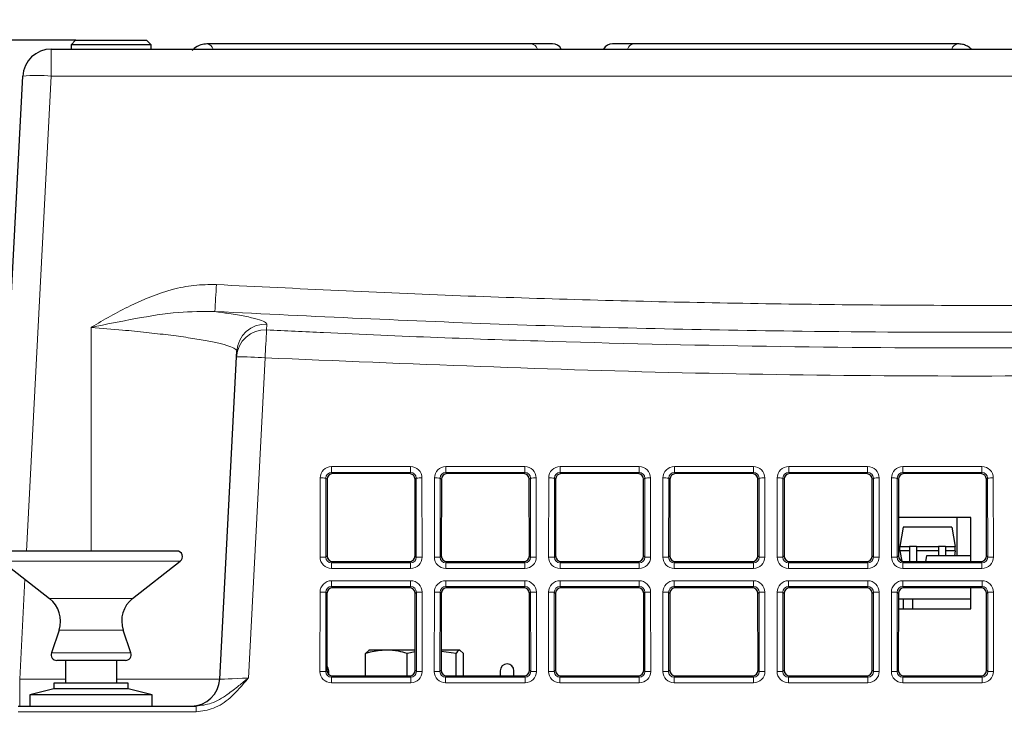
# Paper-space layout 'Blatt5' of a CAD drawing. Header units: millimetres. Extents: x 5 to 418, y 2 to 292.
# Tile 7 of 31: x 131 to 175, y 224 to 255. Entities that reach past the tile are written whole.
import ezdxf

# ---------------------------------------------------------------- set-up
doc = ezdxf.new("R2010")
doc.units = ezdxf.units.MM
doc.layers.add('SLD-0', color=7, linetype='Continuous')
doc.styles.add('SLDTEXTSTYLE1', font='TXT', dxfattribs={"width": 0.605})
doc.dimstyles.new('SLDDIMSTYLE5', dxfattribs={"dimtxt": 3.5, "dimasz": 3.302, "dimexe": 0, "dimexo": 0.0625, "dimgap": 0.875, "dimtad": 1, "dimdec": 1, "dimlfac": 2, "dimrnd": 1e-09, "dimzin": 12, "dimdsep": 46, "dimtxsty": 'SLDTEXTSTYLE1', "dimsah": 1, "dimcen": 0.09, "dimadec": 0, "dimazin": 3, "dimtfac": 1, "dimtofl": 0, "dimtmove": 0, "dimatfit": 3, "dimfxl": 1, "dimfrac": 2, "dimtolj": 1, "dimtzin": 12, "dimarcsym": 0})
doc.dimstyles.new('SLDDIMSTYLE6', dxfattribs={"dimtxt": 3.5, "dimasz": 3.302, "dimexe": 0, "dimexo": 0.0625, "dimgap": 0.875, "dimtad": 1, "dimlfac": 2, "dimrnd": 1e-09, "dimzin": 12, "dimdsep": 46, "dimtxsty": 'SLDTEXTSTYLE1', "dimsah": 1, "dimcen": 0.09, "dimadec": 0, "dimazin": 3, "dimtfac": 1, "dimtofl": 0, "dimtmove": 0, "dimatfit": 3, "dimfxl": 1, "dimfrac": 2, "dimtolj": 1, "dimtzin": 12, "dimarcsym": 0})

# ---------------------------------------------------------------- blocks, each defined once
blk = doc.blocks.new('_D_28')
at = {"layer": 'SLD-0', "color": 7}
for p, q in [((133.868, 254.007), (96.083, 254.007)), ((97.083, 254.007), (97.083, 138.668)), ((119.043, 138.668), (96.083, 138.668))]:
    blk.add_line(p, q, dxfattribs=at)
for points in [[(97.083, 254.007), (96.575, 250.705), (97.591, 250.705)], [(97.083, 138.668), (97.591, 141.97), (96.575, 141.97)]]:
    blk.add_solid(points, dxfattribs=at)
at = {"layer": 'SLD-0', "color": 7, "insert": (92.572, 190.322), "char_height": 3.5, "attachment_point": 1, "rotation": 90, "style": 'SLDTEXTSTYLE1'}
blk.add_mtext('230,7', dxfattribs=at)
blk = doc.blocks.new('_D_36')
at = {"layer": 'SLD-0', "color": 7}
for p, q in [((113.293, 153.905), (113.293, 269.669)), ((309.293, 153.905), (309.293, 269.669)), ((113.293, 268.669), (309.293, 268.669))]:
    blk.add_line(p, q, dxfattribs=at)
for points in [[(113.293, 268.669), (116.595, 268.161), (116.595, 269.177)], [(309.293, 268.669), (305.991, 269.177), (305.991, 268.161)]]:
    blk.add_solid(points, dxfattribs=at)
at = {"layer": 'SLD-0', "color": 7, "insert": (207.282, 273.18), "char_height": 3.5, "attachment_point": 1, "style": 'SLDTEXTSTYLE1'}
blk.add_mtext('392', dxfattribs=at)

psp = doc.layouts.new('Blatt5')

# ---------------------------------------------------------------- linework, layer by layer
at = {"color": 7, "linetype": 'Continuous', "lineweight": 25}
for p, q in [((133.8676, 254.0073), (133.6676, 253.8073)), ((133.6676, 253.8073), (133.6676, 253.6183)), ((137.1676, 253.8073), (133.6676, 253.8073)), ((133.8676, 254.0073), (136.9676, 254.0073)), ((137.1676, 253.8073), (136.9676, 254.0073)), ((137.1676, 253.6183), (137.1676, 253.8073)), ((153.7975, 253.8488), (139.6112, 253.8488)), ((154.7275, 253.8488), (153.7975, 253.8488)), ((158.2877, 253.8488), (157.3577, 253.8488)), ((172.474, 253.8488), (158.2877, 253.8488)), ((132.801, 253.6183), (212.2841, 253.6183)), ((130.1702, 226.0529), (131.5527, 252.4337)), ((140.9091, 240.1521), (140.9219, 240.3972)), ((140.1702, 226.0529), (140.9091, 240.1521)), ((148.467, 235.0424), (145.1182, 235.0424)), ((153.467, 235.0424), (150.1182, 235.0424)), ((158.467, 235.0424), (155.1182, 235.0424)), ((163.467, 235.0424), (160.1182, 235.0424)), ((168.467, 235.0424), (165.1182, 235.0424)), ((173.467, 235.0424), (170.1182, 235.0424)), ((144.8683, 234.7929), (144.8653, 231.4406)), ((148.7199, 231.4406), (148.7169, 234.7929)), ((149.8683, 234.7929), (149.8652, 231.4406)), ((153.7199, 231.4406), (153.7169, 234.7929)), ((154.8683, 234.7929), (154.8653, 231.4406)), ((158.7199, 231.4406), (158.7169, 234.7929)), ((159.8683, 234.7929), (159.8653, 231.4406)), ((163.7199, 231.4406), (163.7169, 234.7929)), ((164.8683, 234.7929), (164.8653, 231.4406)), ((168.7199, 231.4406), (168.7169, 234.7929)), ((169.8683, 234.7929), (169.8653, 231.4406)), ((173.7199, 231.4406), (173.7169, 234.7929)), ((173.0426, 233.1183), (169.8668, 233.1183)), ((172.4176, 233.1183), (172.4176, 231.4433)), ((173.0426, 231.1908), (173.0426, 233.1183)), ((170.0795, 232.6933), (169.9301, 231.8458)), ((172.2056, 232.6933), (170.0795, 232.6933)), ((172.2056, 232.6933), (172.3551, 231.8458)), ((169.9301, 231.8458), (170.3576, 231.8458)), ((169.9301, 231.6658), (169.9301, 231.8458)), ((170.6576, 231.8458), (170.3576, 231.8458)), ((170.3576, 231.8458), (170.3576, 231.1908)), ((170.6576, 231.8458), (170.6576, 231.1908)), ((170.6576, 231.8458), (171.6276, 231.8458)), ((171.9276, 231.8458), (171.6276, 231.8458)), ((171.6276, 231.8458), (171.6276, 231.4433)), ((171.9276, 231.8458), (171.9276, 231.4433)), ((171.9276, 231.8458), (172.3551, 231.8458)), ((172.3551, 231.6658), (172.3551, 231.8458)), ((138.2926, 231.6545), (130.7926, 231.6545)), ((170.3576, 231.6658), (169.9301, 231.6658)), ((169.9301, 231.6658), (170.0098, 231.2139)), ((171.6276, 231.6658), (170.6576, 231.6658)), ((171.0955, 231.4433), (171.0509, 231.1908)), ((173.0426, 231.4433), (171.0955, 231.4433)), ((172.3551, 231.6658), (171.9276, 231.6658)), ((172.3551, 231.6658), (172.3158, 231.4433)), ((130.6387, 231.2075), (132.724, 229.5783)), ((136.3612, 229.5783), (138.4465, 231.2075)), ((145.1147, 231.1908), (148.4705, 231.1908)), ((150.1147, 231.1908), (153.4705, 231.1908)), ((155.1147, 231.1908), (158.4705, 231.1908)), ((160.1147, 231.1908), (163.4705, 231.1908)), ((165.1147, 231.1908), (168.4705, 231.1908)), ((170.1147, 231.1908), (173.4705, 231.1908)), ((144.8637, 229.7975), (144.8607, 226.4361)), ((148.4715, 230.0469), (145.1136, 230.0469)), ((148.7245, 226.4361), (148.7214, 229.7975)), ((149.8637, 229.7975), (149.8607, 226.4361)), ((153.4715, 230.0469), (150.1136, 230.0469)), ((153.7245, 226.4361), (153.7214, 229.7975)), ((154.8637, 229.7975), (154.8607, 226.4361)), ((158.4715, 230.0469), (155.1136, 230.0469)), ((158.7245, 226.4361), (158.7214, 229.7975)), ((159.8638, 229.7975), (159.8607, 226.4361)), ((163.4715, 230.0469), (160.1136, 230.0469)), ((163.7245, 226.4361), (163.7214, 229.7975)), ((164.8637, 229.7975), (164.8607, 226.4361)), ((168.4715, 230.0469), (165.1136, 230.0469)), ((168.7245, 226.4361), (168.7214, 229.7975)), ((169.8637, 229.7975), (169.8607, 226.4361)), ((173.4715, 230.0469), (170.1136, 230.0469)), ((173.0426, 229.1183), (173.0426, 230.0469)), ((173.7245, 226.4361), (173.7214, 229.7975)), ((169.8635, 229.5683), (173.0426, 229.5683)), ((170.0926, 229.1183), (170.0926, 229.5683)), ((170.4926, 229.1183), (170.4926, 229.5683)), ((169.8631, 229.1183), (173.0426, 229.1183)), ((133.1398, 228.1967), (132.8055, 227.1976)), ((136.2797, 227.1976), (135.9454, 228.1967)), ((146.5513, 227.174), (146.7121, 227.3183)), ((146.5513, 226.1862), (146.5513, 227.174)), ((147.4611, 227.3183), (146.6927, 227.3183)), ((148.7237, 227.3183), (147.4611, 227.3183)), ((148.7238, 227.2426), (148.371, 227.174)), ((148.371, 226.1862), (148.371, 227.174)), ((150.5123, 227.174), (149.8614, 227.2617)), ((150.6731, 227.3183), (149.8615, 227.3183)), ((150.5123, 226.1862), (150.5123, 227.174)), ((150.8339, 227.174), (150.6731, 227.3183)), ((150.8339, 226.1862), (150.8339, 227.174)), ((134.1023, 226.8683), (133.0426, 226.8683)), ((133.4176, 226.8683), (133.4176, 225.8683)), ((136.0426, 226.8683), (134.1023, 226.8683)), ((135.6676, 225.8683), (135.6676, 226.8683)), ((144.9426, 226.2508), (144.9426, 226.4183)), ((145.1101, 226.1862), (148.4751, 226.1862)), ((150.1101, 226.1862), (153.4751, 226.1862)), ((152.4426, 226.4183), (152.4426, 226.1862)), ((153.0426, 226.1862), (153.0426, 226.4183)), ((155.1101, 226.1862), (158.4751, 226.1862)), ((160.1101, 226.1862), (163.4751, 226.1862)), ((165.1101, 226.1862), (168.4751, 226.1862)), ((170.1101, 226.1862), (173.4751, 226.1862)), ((132.9176, 225.8683), (132.9176, 225.6183)), ((136.1676, 225.8683), (132.9176, 225.8683)), ((136.1676, 225.6183), (136.1676, 225.8683)), ((132.9176, 225.6183), (131.8676, 225.3683)), ((131.8676, 225.3683), (131.8676, 224.8683)), ((137.0802, 225.3683), (131.8676, 225.3683)), ((136.1676, 225.6183), (132.9176, 225.6183)), ((137.2176, 225.3683), (136.1676, 225.6183)), ((137.2176, 225.3683), (137.0802, 225.3683)), ((137.2176, 224.8683), (137.2176, 225.3683)), ((131.3458, 224.8683), (139.1416, 224.8683))]:
    psp.add_line(p, q, dxfattribs=at)
at = {"color": 7, "linetype": 'Continuous', "lineweight": 18}
for p, q in [((132.801, 253.6183), (132.801, 252.4337)), ((132.801, 252.4337), (131.712, 231.6545)), ((212.2841, 252.4337), (132.801, 252.4337)), ((134.5426, 241.4382), (134.5426, 231.6545)), ((142.1574, 240.1085), (141.423, 226.0965)), ((145.0654, 235.3492), (148.5198, 235.3492)), ((145.0654, 235.0952), (145.0654, 235.3492)), ((148.5198, 235.0952), (148.5198, 235.3492)), ((150.0654, 235.3492), (153.5198, 235.3492)), ((150.0654, 235.0952), (150.0654, 235.3492)), ((153.5198, 235.0952), (153.5198, 235.3492)), ((155.0654, 235.3492), (158.5198, 235.3492)), ((155.0654, 235.0952), (155.0654, 235.3492)), ((158.5198, 235.0952), (158.5198, 235.3492)), ((160.0654, 235.3492), (163.5198, 235.3492)), ((160.0654, 235.0952), (160.0654, 235.3492)), ((163.5198, 235.0952), (163.5198, 235.3492)), ((165.0654, 235.3492), (168.5198, 235.3492)), ((165.0654, 235.0952), (165.0654, 235.3492)), ((168.5198, 235.0952), (168.5198, 235.3492)), ((170.0654, 235.3492), (173.5198, 235.3492)), ((170.0654, 235.0952), (170.0654, 235.3492)), ((173.5198, 235.0952), (173.5198, 235.3492)), ((144.5625, 231.3919), (144.5656, 234.8503)), ((144.8153, 234.846), (144.8121, 231.3875)), ((144.8683, 234.7929), (144.8153, 234.846)), ((148.5198, 235.0952), (145.0654, 235.0952)), ((145.0654, 235.0952), (145.1182, 235.0424)), ((148.467, 235.0424), (148.5198, 235.0952)), ((148.7699, 234.846), (148.7169, 234.7929)), ((148.7731, 231.3875), (148.7699, 234.846)), ((149.0196, 234.8503), (149.0227, 231.3919)), ((149.5625, 231.3919), (149.5656, 234.8503)), ((149.8153, 234.846), (149.8121, 231.3875)), ((149.8683, 234.7929), (149.8153, 234.846)), ((153.5198, 235.0952), (150.0654, 235.0952)), ((150.0654, 235.0952), (150.1182, 235.0424)), ((153.467, 235.0424), (153.5198, 235.0952)), ((153.7699, 234.846), (153.7169, 234.7929)), ((153.7731, 231.3875), (153.7699, 234.846)), ((154.0196, 234.8503), (154.0227, 231.3919)), ((154.5625, 231.3919), (154.5656, 234.8503)), ((154.8153, 234.846), (154.8121, 231.3875)), ((154.8683, 234.7929), (154.8153, 234.846)), ((158.5198, 235.0952), (155.0654, 235.0952)), ((155.0654, 235.0952), (155.1182, 235.0424)), ((158.467, 235.0424), (158.5198, 235.0952)), ((158.7699, 234.846), (158.7169, 234.7929)), ((158.7731, 231.3875), (158.7699, 234.846)), ((159.0196, 234.8503), (159.0227, 231.3919)), ((159.5625, 231.3919), (159.5656, 234.8503)), ((159.8153, 234.846), (159.8121, 231.3875)), ((159.8683, 234.7929), (159.8153, 234.846)), ((163.5198, 235.0952), (160.0654, 235.0952)), ((160.0654, 235.0952), (160.1182, 235.0424)), ((163.467, 235.0424), (163.5198, 235.0952)), ((163.7699, 234.846), (163.7169, 234.7929)), ((163.7731, 231.3875), (163.7699, 234.846)), ((164.0196, 234.8503), (164.0227, 231.3919)), ((164.5625, 231.3919), (164.5656, 234.8503)), ((164.8153, 234.846), (164.8121, 231.3875)), ((164.8683, 234.7929), (164.8153, 234.846)), ((168.5198, 235.0952), (165.0654, 235.0952)), ((165.0654, 235.0952), (165.1182, 235.0424)), ((168.467, 235.0424), (168.5198, 235.0952)), ((168.7699, 234.846), (168.7169, 234.7929)), ((168.7731, 231.3875), (168.7699, 234.846)), ((169.0196, 234.8503), (169.0227, 231.3919)), ((169.5625, 231.3919), (169.5656, 234.8503)), ((169.8153, 234.846), (169.8121, 231.3875)), ((169.8683, 234.7929), (169.8153, 234.846)), ((173.5198, 235.0952), (170.0654, 235.0952)), ((170.0654, 235.0952), (170.1182, 235.0424)), ((173.467, 235.0424), (173.5198, 235.0952)), ((173.7699, 234.846), (173.7169, 234.7929)), ((173.7731, 231.3875), (173.7699, 234.846)), ((174.0196, 234.8503), (174.0227, 231.3919)), ((144.8121, 231.3875), (144.8653, 231.4406)), ((148.7199, 231.4406), (148.7731, 231.3875)), ((149.8121, 231.3875), (149.8652, 231.4406)), ((153.7199, 231.4406), (153.7731, 231.3875)), ((154.8121, 231.3875), (154.8653, 231.4406)), ((158.7199, 231.4406), (158.7731, 231.3875)), ((159.8121, 231.3875), (159.8653, 231.4406)), ((163.7199, 231.4406), (163.7731, 231.3875)), ((164.8121, 231.3875), (164.8653, 231.4406)), ((168.7199, 231.4406), (168.7731, 231.3875)), ((169.8121, 231.3875), (169.8653, 231.4406)), ((173.7199, 231.4406), (173.7731, 231.3875)), ((133.3967, 231.2075), (130.6387, 231.2075)), ((138.4465, 231.2075), (133.3967, 231.2075)), ((145.1147, 231.1908), (145.0613, 231.1374)), ((145.0613, 230.8921), (145.0613, 231.1374)), ((145.0613, 231.1374), (148.5239, 231.1374)), ((148.5239, 231.1374), (148.4705, 231.1908)), ((148.5239, 230.8921), (148.5239, 231.1374)), ((150.1147, 231.1908), (150.0613, 231.1374)), ((150.0613, 230.8921), (150.0613, 231.1374)), ((150.0613, 231.1374), (153.5239, 231.1374)), ((153.5239, 231.1374), (153.4705, 231.1908)), ((153.5239, 230.8921), (153.5239, 231.1374)), ((155.1147, 231.1908), (155.0613, 231.1374)), ((155.0613, 230.8921), (155.0613, 231.1374)), ((155.0613, 231.1374), (158.5239, 231.1374)), ((158.5239, 231.1374), (158.4705, 231.1908)), ((158.5239, 230.8921), (158.5239, 231.1374)), ((160.1147, 231.1908), (160.0613, 231.1374)), ((160.0613, 230.8921), (160.0613, 231.1374)), ((160.0613, 231.1374), (163.5239, 231.1374)), ((163.5239, 231.1374), (163.4705, 231.1908)), ((163.5239, 230.8921), (163.5239, 231.1374)), ((165.1147, 231.1908), (165.0613, 231.1374)), ((165.0613, 230.8921), (165.0613, 231.1374)), ((165.0613, 231.1374), (168.5239, 231.1374)), ((168.5239, 231.1374), (168.4705, 231.1908)), ((168.5239, 230.8921), (168.5239, 231.1374)), ((170.1147, 231.1908), (170.0613, 231.1374)), ((170.0613, 230.8921), (170.0613, 231.1374)), ((170.0613, 231.1374), (173.5239, 231.1374)), ((173.5239, 231.1374), (173.4705, 231.1908)), ((173.5239, 230.8921), (173.5239, 231.1374)), ((148.5239, 230.8921), (145.0613, 230.8921)), ((153.5239, 230.8921), (150.0613, 230.8921)), ((158.5239, 230.8921), (155.0613, 230.8921)), ((163.5239, 230.8921), (160.0613, 230.8921)), ((168.5239, 230.8921), (165.0613, 230.8921)), ((173.5239, 230.8921), (170.0613, 230.8921)), ((131.6473, 230.4195), (131.4185, 226.0529)), ((145.0608, 230.3538), (148.5244, 230.3538)), ((145.0608, 230.0997), (145.0608, 230.3538)), ((148.5244, 230.0997), (145.0608, 230.0997)), ((145.0608, 230.0997), (145.1136, 230.0469)), ((148.4715, 230.0469), (148.5244, 230.0997)), ((148.5244, 230.0997), (148.5244, 230.3538)), ((150.0608, 230.3538), (153.5244, 230.3538)), ((150.0608, 230.0997), (150.0608, 230.3538)), ((153.5244, 230.0997), (150.0608, 230.0997)), ((150.0608, 230.0997), (150.1136, 230.0469)), ((153.4715, 230.0469), (153.5244, 230.0997)), ((153.5244, 230.0997), (153.5244, 230.3538)), ((155.0608, 230.3538), (158.5244, 230.3538)), ((155.0608, 230.0997), (155.0608, 230.3538)), ((158.5244, 230.0997), (155.0608, 230.0997)), ((155.0608, 230.0997), (155.1136, 230.0469)), ((158.4715, 230.0469), (158.5244, 230.0997)), ((158.5244, 230.0997), (158.5244, 230.3538)), ((160.0608, 230.3538), (163.5244, 230.3538)), ((160.0608, 230.0997), (160.0608, 230.3538)), ((163.5244, 230.0997), (160.0608, 230.0997)), ((160.0608, 230.0997), (160.1136, 230.0469)), ((163.4715, 230.0469), (163.5244, 230.0997)), ((163.5244, 230.0997), (163.5244, 230.3538)), ((165.0608, 230.3538), (168.5244, 230.3538)), ((165.0608, 230.0997), (165.0608, 230.3538)), ((168.5244, 230.0997), (165.0608, 230.0997)), ((165.0608, 230.0997), (165.1136, 230.0469)), ((168.4715, 230.0469), (168.5244, 230.0997)), ((168.5244, 230.0997), (168.5244, 230.3538)), ((170.0608, 230.3538), (173.5244, 230.3538)), ((170.0608, 230.0997), (170.0608, 230.3538)), ((173.5244, 230.0997), (170.0608, 230.0997)), ((170.0608, 230.0997), (170.1136, 230.0469)), ((173.4715, 230.0469), (173.5244, 230.0997)), ((173.5244, 230.0997), (173.5244, 230.3538)), ((144.5579, 226.3873), (144.5611, 229.8549)), ((144.8107, 229.8505), (144.8075, 226.3829)), ((144.8637, 229.7975), (144.8107, 229.8505)), ((148.7745, 229.8505), (148.7214, 229.7975)), ((148.7776, 226.3829), (148.7745, 229.8505)), ((149.0241, 229.8549), (149.0273, 226.3873)), ((149.5579, 226.3873), (149.561, 229.8549)), ((149.8107, 229.8505), (149.8075, 226.3829)), ((149.8637, 229.7975), (149.8107, 229.8505)), ((153.7745, 229.8505), (153.7214, 229.7975)), ((153.7776, 226.3829), (153.7745, 229.8505)), ((154.0241, 229.8549), (154.0273, 226.3873)), ((154.5579, 226.3873), (154.561, 229.8549)), ((154.8107, 229.8505), (154.8075, 226.3829)), ((154.8637, 229.7975), (154.8107, 229.8505)), ((158.7745, 229.8505), (158.7214, 229.7975)), ((158.7776, 226.3829), (158.7745, 229.8505)), ((159.0241, 229.8549), (159.0273, 226.3873)), ((159.5579, 226.3873), (159.561, 229.8549)), ((159.8107, 229.8505), (159.8075, 226.3829)), ((159.8638, 229.7975), (159.8107, 229.8505)), ((163.7745, 229.8505), (163.7214, 229.7975)), ((163.7776, 226.3829), (163.7745, 229.8505)), ((164.0241, 229.8549), (164.0273, 226.3873)), ((164.5579, 226.3873), (164.561, 229.8549)), ((164.8107, 229.8505), (164.8075, 226.3829)), ((164.8637, 229.7975), (164.8107, 229.8505)), ((168.7745, 229.8505), (168.7214, 229.7975)), ((168.7776, 226.3829), (168.7745, 229.8505)), ((169.0241, 229.8549), (169.0273, 226.3873)), ((169.5579, 226.3873), (169.561, 229.8549)), ((169.8107, 229.8505), (169.8075, 226.3829)), ((169.8637, 229.7975), (169.8107, 229.8505)), ((173.7745, 229.8505), (173.7214, 229.7975)), ((173.7776, 226.3829), (173.7745, 229.8505)), ((174.0241, 229.8549), (174.0273, 226.3873)), ((134.0088, 229.5783), (132.724, 229.5783)), ((136.3612, 229.5783), (134.0088, 229.5783)), ((134.1308, 228.1967), (133.1398, 228.1967)), ((135.9454, 228.1967), (134.1308, 228.1967)), ((134.0327, 227.1976), (132.8055, 227.1976)), ((136.2797, 227.1976), (134.0327, 227.1976)), ((144.8075, 226.3829), (144.8607, 226.4361)), ((145.1101, 226.1862), (145.0567, 226.1328)), ((148.5284, 226.1328), (148.4751, 226.1862)), ((148.7245, 226.4361), (148.7776, 226.3829)), ((149.8075, 226.3829), (149.8607, 226.4361)), ((150.1101, 226.1862), (150.0567, 226.1328)), ((153.5284, 226.1328), (153.4751, 226.1862)), ((153.7245, 226.4361), (153.7776, 226.3829)), ((154.8075, 226.3829), (154.8607, 226.4361)), ((155.1101, 226.1862), (155.0567, 226.1328)), ((158.5284, 226.1328), (158.4751, 226.1862)), ((158.7245, 226.4361), (158.7776, 226.3829)), ((159.8075, 226.3829), (159.8607, 226.4361)), ((160.1101, 226.1862), (160.0567, 226.1328)), ((163.5284, 226.1328), (163.4751, 226.1862)), ((163.7245, 226.4361), (163.7776, 226.3829)), ((164.8075, 226.3829), (164.8607, 226.4361)), ((165.1101, 226.1862), (165.0567, 226.1328)), ((168.5284, 226.1328), (168.4751, 226.1862)), ((168.7245, 226.4361), (168.7776, 226.3829)), ((169.8075, 226.3829), (169.8607, 226.4361)), ((170.1101, 226.1862), (170.0567, 226.1328)), ((173.5284, 226.1328), (173.4751, 226.1862)), ((173.7245, 226.4361), (173.7776, 226.3829)), ((131.4185, 226.0529), (131.4185, 224.8683)), ((131.4185, 226.0529), (133.4176, 226.0529)), ((135.6676, 226.0529), (140.1702, 226.0529)), ((145.0567, 225.8875), (145.0567, 226.1328)), ((145.0567, 226.1328), (148.5284, 226.1328)), ((148.5284, 225.8875), (145.0567, 225.8875)), ((148.5284, 225.8875), (148.5284, 226.1328)), ((150.0567, 225.8875), (150.0567, 226.1328)), ((150.0567, 226.1328), (153.5284, 226.1328)), ((153.5284, 225.8875), (150.0567, 225.8875)), ((153.5284, 225.8875), (153.5284, 226.1328)), ((155.0567, 225.8875), (155.0567, 226.1328)), ((155.0567, 226.1328), (158.5284, 226.1328)), ((158.5284, 225.8875), (155.0567, 225.8875)), ((158.5284, 225.8875), (158.5284, 226.1328)), ((160.0567, 225.8875), (160.0567, 226.1328)), ((160.0567, 226.1328), (163.5284, 226.1328)), ((163.5284, 225.8875), (160.0567, 225.8875)), ((163.5284, 225.8875), (163.5284, 226.1328)), ((165.0567, 225.8875), (165.0567, 226.1328)), ((165.0567, 226.1328), (168.5284, 226.1328)), ((168.5284, 225.8875), (165.0567, 225.8875)), ((168.5284, 225.8875), (168.5284, 226.1328)), ((170.0567, 225.8875), (170.0567, 226.1328)), ((170.0567, 226.1328), (173.5284, 226.1328)), ((173.5284, 225.8875), (170.0567, 225.8875)), ((173.5284, 225.8875), (173.5284, 226.1328)), ((139.1416, 224.6227), (131.3458, 224.6227)), ((139.1416, 224.6227), (139.1416, 224.8683))]:
    psp.add_line(p, q, dxfattribs=at)
at = {"color": 7, "linetype": 'Continuous', "lineweight": 25, "flags": 128}
psp.add_lwpolyline([(144.9426, 226.4183), (144.9198, 226.5331), (144.8608, 226.6241)], dxfattribs=at)
at = {"color": 7, "linetype": 'Continuous', "lineweight": 18}
for centre, radius, start, end in [((139.5788, 253.5302), 0.3202, 15.97338, 84.26587), ((153.765, 253.53), 0.3205, 15.88205, 84.17397), ((158.3226, 253.5272), 0.3235, 96.19442, 163.64406), ((172.4973, 253.541), 0.3086, 94.04505, 165.48934), ((132.1769, 246.4529), 6.0133, 84.04238, 95.95762), ((18.0046, 249.6684), 122.1861, 356.464937, 357.01867), ((142.1551, 240.0846), 1.2478, 87.02109, 176.89926), ((142.168, 240.3299), 1.2479, 87.02587, 176.90453), ((557.9275, 219.4445), 416.2833, 176.986258, 177.154704), ((140.9078, 222.2265), 17.9256, 86.00263, 89.99581), ((144.6201, 230.8262), 4.0245, 87.22041, 90.77578), ((148.9651, 230.8262), 4.0245, 89.22421, 92.7796), ((149.6201, 230.8261), 4.0246, 87.22044, 90.77577), ((153.9651, 230.8261), 4.0246, 89.22423, 92.77956), ((154.6201, 230.8261), 4.0246, 87.22044, 90.77577), ((158.9651, 230.8261), 4.0246, 89.22423, 92.77956), ((159.6201, 230.8259), 4.0248, 87.22054, 90.77568), ((163.9651, 230.826), 4.0248, 89.22429, 92.77949), ((164.6201, 230.8261), 4.0246, 87.22044, 90.77577), ((168.9651, 230.8261), 4.0246, 89.22425, 92.77956), ((169.6201, 230.8261), 4.0246, 87.22044, 90.77577), ((173.9651, 230.8261), 4.0246, 89.22423, 92.77956), ((144.6169, 227.3675), 4.0247, 87.22048, 90.77577), ((148.9682, 227.3673), 4.0249, 89.22433, 92.77942), ((149.6169, 227.3675), 4.0248, 87.22051, 90.77571), ((153.9682, 227.3676), 4.0246, 89.22423, 92.77956), ((154.6169, 227.3676), 4.0246, 87.22044, 90.77577), ((158.9682, 227.3675), 4.0248, 89.22429, 92.77949), ((159.6169, 227.3676), 4.0246, 87.22044, 90.77577), ((163.9682, 227.3677), 4.0246, 89.22425, 92.77956), ((164.6169, 227.3674), 4.0248, 87.22054, 90.77568), ((168.9682, 227.3676), 4.0246, 89.22423, 92.77956), ((169.6169, 227.3676), 4.0246, 87.22044, 90.77577), ((173.9682, 227.3676), 4.0246, 89.22423, 92.77956), ((144.6155, 225.8264), 4.0289, 87.22235, 90.77384), ((148.9697, 225.8264), 4.0289, 89.2261, 92.77768), ((149.6155, 225.8264), 4.0289, 87.22232, 90.7739), ((153.9697, 225.8263), 4.029, 89.22617, 92.77762), ((154.6155, 225.8263), 4.029, 87.22238, 90.77383), ((158.9697, 225.8264), 4.0289, 89.2261, 92.77768), ((159.6155, 225.8264), 4.0289, 87.22232, 90.7739), ((163.9697, 225.8264), 4.0289, 89.2261, 92.77768), ((164.6155, 225.8264), 4.0289, 87.22232, 90.7739), ((168.9697, 225.8263), 4.029, 89.22617, 92.77762), ((169.6155, 225.8264), 4.0288, 87.22232, 90.77387), ((173.9697, 225.8264), 4.0288, 89.22613, 92.77768), ((144.6124, 222.3632), 4.0245, 87.22041, 90.77578), ((148.9728, 222.363), 4.0246, 89.22423, 92.77956), ((149.6124, 222.363), 4.0246, 87.22044, 90.77577), ((153.9728, 222.363), 4.0246, 89.22423, 92.77956), ((154.6124, 222.363), 4.0246, 87.22044, 90.77577), ((158.9728, 222.363), 4.0246, 89.22423, 92.77956), ((159.6124, 222.363), 4.0246, 87.22044, 90.77577), ((163.9728, 222.3628), 4.0248, 89.22432, 92.77946), ((164.6124, 222.3629), 4.0248, 87.22051, 90.77571), ((168.9728, 222.363), 4.0246, 89.22423, 92.77956), ((169.6124, 222.363), 4.0246, 87.22044, 90.77577), ((173.9728, 222.363), 4.0246, 89.22423, 92.77956)]:
    psp.add_arc(centre, radius, start, end, dxfattribs=at)
at = {"color": 7, "linetype": 'Continuous', "lineweight": 25}
for centre, radius, start, end in [((154.7275, 253.4043), 0.4445, 28.77948, 90), ((157.3577, 253.4043), 0.4445, 90, 151.22052), ((132.801, 252.3683), 1.25, 90, 177), ((138.2926, 231.4045), 0.25, 308, 90), ((131.9544, 228.5933), 1.25, 341.5, 52), ((137.1308, 228.5933), 1.25, 128, 198.5), ((133.0426, 227.1183), 0.25, 161.5, 270), ((136.0426, 227.1183), 0.25, 270, 18.5), ((152.7426, 226.4183), 0.3, 0, 180), ((138.9219, 226.1183), 1.25, 270, 357)]:
    psp.add_arc(centre, radius, start, end, dxfattribs=at)
at = {"color": 7, "linetype": 'Continuous', "lineweight": 18}
for centre, major_axis, ratio, start_param, end_param in [((145.0663, 234.849), (0.4261, -0.2634), 0.9979617, 2.1253446, 3.6934019), ((148.5189, 234.849), (0.4261, 0.2634), 0.9979617, 5.7313761, 7.2994334), ((150.0663, 234.849), (0.4261, -0.2634), 0.9979617, 2.1253446, 3.6934019), ((153.5189, 234.849), (0.4261, 0.2634), 0.9979617, 5.7313761, 7.2994334), ((155.0663, 234.849), (0.4261, -0.2634), 0.9979617, 2.1253446, 3.6934019), ((158.5189, 234.849), (0.4261, 0.2634), 0.9979617, 5.7313761, 7.2994334), ((160.0663, 234.849), (0.4261, -0.2634), 0.9979617, 2.1253446, 3.6934019), ((163.5189, 234.849), (0.4261, 0.2634), 0.9979617, 5.7313761, 7.2994334), ((165.0663, 234.849), (0.4261, -0.2634), 0.9979617, 2.1253446, 3.6934019), ((168.5189, 234.849), (0.4261, 0.2634), 0.9979617, 5.7313761, 7.2994334), ((170.0663, 234.849), (0.4261, -0.2634), 0.9979617, 2.1253446, 3.6934019), ((173.5189, 234.849), (0.4261, 0.2634), 0.9979617, 5.7313761, 7.2994334), ((145.0663, 234.8446), (0.2008, -0.1516), 0.9933986, 2.2177606, 3.7858179), ((148.5189, 234.8446), (0.2008, 0.1516), 0.9933986, 5.6389601, 7.2070174), ((150.0663, 234.8446), (0.2008, -0.1516), 0.9933986, 2.2177606, 3.7858179), ((153.5189, 234.8446), (0.2008, 0.1516), 0.9933986, 5.6389601, 7.2070174), ((155.0663, 234.8446), (0.2008, -0.1516), 0.9933986, 2.2177606, 3.7858179), ((158.5189, 234.8446), (0.2008, 0.1516), 0.9933986, 5.6389601, 7.2070174), ((160.0663, 234.8446), (0.2008, -0.1516), 0.9933986, 2.2177606, 3.7858179), ((163.5189, 234.8446), (0.2008, 0.1516), 0.9933986, 5.6389601, 7.2070174), ((165.0663, 234.8446), (0.2008, -0.1516), 0.9933986, 2.2177606, 3.7858179), ((168.5189, 234.8446), (0.2008, 0.1516), 0.9933986, 5.6389601, 7.2070174), ((170.0663, 234.8446), (0.2008, -0.1516), 0.9933986, 2.2177606, 3.7858179), ((173.5189, 234.8446), (0.2008, 0.1516), 0.9933986, 5.6389601, 7.2070174), ((145.0631, 231.3932), (0.3089, 0.3955), 0.9962403, 2.234797, 3.8028543), ((145.0631, 231.3889), (0.1619, 0.1938), 0.9898801, 2.2670539, 3.8351112), ((148.522, 231.3932), (-0.3089, 0.3955), 0.9962403, 2.480331, 4.0483883), ((148.522, 231.3889), (-0.1619, 0.1938), 0.9898801, 2.4480741, 4.0161314), ((150.0631, 231.3932), (0.3089, 0.3955), 0.9962403, 2.234797, 3.8028543), ((150.0631, 231.3889), (0.1619, 0.1938), 0.9898801, 2.2670539, 3.8351112), ((153.522, 231.3932), (-0.3089, 0.3955), 0.9962403, 2.480331, 4.0483883), ((153.522, 231.3889), (-0.1619, 0.1938), 0.9898801, 2.4480741, 4.0161314), ((155.0631, 231.3932), (0.3089, 0.3955), 0.9962403, 2.234797, 3.8028543), ((155.0631, 231.3889), (0.1619, 0.1938), 0.9898801, 2.2670539, 3.8351112), ((158.522, 231.3932), (-0.3089, 0.3955), 0.9962403, 2.480331, 4.0483883), ((158.522, 231.3889), (-0.1619, 0.1938), 0.9898801, 2.4480741, 4.0161314), ((160.0631, 231.3932), (0.3089, 0.3955), 0.9962403, 2.234797, 3.8028543), ((160.0631, 231.3889), (0.1619, 0.1938), 0.9898801, 2.2670539, 3.8351112), ((163.522, 231.3932), (-0.3089, 0.3955), 0.9962403, 2.480331, 4.0483883), ((163.522, 231.3889), (-0.1619, 0.1938), 0.9898801, 2.4480741, 4.0161314), ((165.0631, 231.3932), (0.3089, 0.3955), 0.9962403, 2.234797, 3.8028543), ((165.0631, 231.3889), (0.1619, 0.1938), 0.9898801, 2.2670539, 3.8351112), ((168.522, 231.3932), (-0.3089, 0.3955), 0.9962403, 2.480331, 4.0483883), ((168.522, 231.3889), (-0.1619, 0.1938), 0.9898801, 2.4480741, 4.0161314), ((170.0631, 231.3932), (0.3089, 0.3955), 0.9962403, 2.234797, 3.8028543), ((170.0631, 231.3889), (0.1619, 0.1938), 0.9898801, 2.2670539, 3.8351112), ((173.522, 231.3932), (-0.3089, 0.3955), 0.9962403, 2.480331, 4.0483883), ((173.522, 231.3889), (-0.1619, 0.1938), 0.9898801, 2.4480741, 4.0161314), ((145.0617, 229.8535), (0.4261, -0.2634), 0.9979617, 2.1253446, 3.6934019), ((145.0617, 229.8492), (0.2008, -0.1516), 0.9933986, 2.2177606, 3.7858179), ((148.5234, 229.8535), (0.4261, 0.2634), 0.9979617, 5.7313761, 7.2994334), ((148.5234, 229.8492), (0.2008, 0.1516), 0.9933986, 5.6389601, 7.2070174), ((150.0617, 229.8535), (0.4261, -0.2634), 0.9979617, 2.1253446, 3.6934019), ((150.0617, 229.8492), (0.2008, -0.1516), 0.9933986, 2.2177606, 3.7858179), ((153.5234, 229.8535), (0.4261, 0.2634), 0.9979617, 5.7313761, 7.2994334), ((153.5234, 229.8492), (0.2008, 0.1516), 0.9933986, 5.6389601, 7.2070174), ((155.0617, 229.8535), (0.4261, -0.2634), 0.9979617, 2.1253446, 3.6934019), ((155.0617, 229.8492), (0.2008, -0.1516), 0.9933986, 2.2177606, 3.7858179), ((158.5234, 229.8535), (0.4261, 0.2634), 0.9979617, 5.7313761, 7.2994334), ((158.5234, 229.8492), (0.2008, 0.1516), 0.9933986, 5.6389601, 7.2070174), ((160.0617, 229.8535), (0.4261, -0.2634), 0.9979617, 2.1253446, 3.6934019), ((160.0617, 229.8492), (0.2008, -0.1516), 0.9933986, 2.2177606, 3.7858179), ((163.5234, 229.8535), (0.4261, 0.2634), 0.9979617, 5.7313761, 7.2994334), ((163.5234, 229.8492), (0.2008, 0.1516), 0.9933986, 5.6389601, 7.2070174), ((165.0617, 229.8535), (0.4261, -0.2634), 0.9979617, 2.1253446, 3.6934019), ((165.0617, 229.8492), (0.2008, -0.1516), 0.9933986, 2.2177606, 3.7858179), ((168.5234, 229.8535), (0.4261, 0.2634), 0.9979617, 5.7313761, 7.2994334), ((168.5234, 229.8492), (0.2008, 0.1516), 0.9933986, 5.6389601, 7.2070174), ((170.0617, 229.8535), (0.4261, -0.2634), 0.9979617, 2.1253446, 3.6934019), ((170.0617, 229.8492), (0.2008, -0.1516), 0.9933986, 2.2177606, 3.7858179), ((173.5234, 229.8535), (0.4261, 0.2634), 0.9979617, 5.7313761, 7.2994334), ((173.5234, 229.8492), (0.2008, 0.1516), 0.9933986, 5.6389601, 7.2070174), ((145.0586, 226.3887), (0.3089, 0.3955), 0.9962403, 2.234797, 3.8028543), ((145.0586, 226.3843), (0.1619, 0.1938), 0.9898801, 2.2670539, 3.8351112), ((148.5266, 226.3887), (-0.3089, 0.3955), 0.9962403, 2.480331, 4.0483883), ((148.5266, 226.3843), (-0.1619, 0.1938), 0.9898801, 2.4480741, 4.0161314), ((150.0586, 226.3887), (0.3089, 0.3955), 0.9962403, 2.234797, 3.8028543), ((150.0586, 226.3843), (0.1619, 0.1938), 0.9898801, 2.2670539, 3.8351112), ((153.5266, 226.3887), (-0.3089, 0.3955), 0.9962403, 2.480331, 4.0483883), ((153.5266, 226.3843), (-0.1619, 0.1938), 0.9898801, 2.4480741, 4.0161314), ((155.0586, 226.3887), (0.3089, 0.3955), 0.9962403, 2.234797, 3.8028543), ((155.0586, 226.3843), (0.1619, 0.1938), 0.9898801, 2.2670539, 3.8351112), ((158.5266, 226.3887), (-0.3089, 0.3955), 0.9962403, 2.480331, 4.0483883), ((158.5266, 226.3843), (-0.1619, 0.1938), 0.9898801, 2.4480741, 4.0161314), ((160.0586, 226.3887), (0.3089, 0.3955), 0.9962403, 2.234797, 3.8028543), ((160.0586, 226.3843), (0.1619, 0.1938), 0.9898801, 2.2670539, 3.8351112), ((163.5266, 226.3887), (-0.3089, 0.3955), 0.9962403, 2.480331, 4.0483883), ((163.5266, 226.3843), (-0.1619, 0.1938), 0.9898801, 2.4480741, 4.0161314), ((165.0586, 226.3887), (0.3089, 0.3955), 0.9962403, 2.234797, 3.8028543), ((165.0586, 226.3843), (0.1619, 0.1938), 0.9898801, 2.2670539, 3.8351112), ((168.5266, 226.3887), (-0.3089, 0.3955), 0.9962403, 2.480331, 4.0483883), ((168.5266, 226.3843), (-0.1619, 0.1938), 0.9898801, 2.4480741, 4.0161314), ((170.0586, 226.3887), (0.3089, 0.3955), 0.9962403, 2.234797, 3.8028543), ((170.0586, 226.3843), (0.1619, 0.1938), 0.9898801, 2.2670539, 3.8351112), ((173.5266, 226.3887), (-0.3089, 0.3955), 0.9962403, 2.480331, 4.0483883), ((173.5266, 226.3843), (-0.1619, 0.1938), 0.9898801, 2.4480741, 4.0161314), ((141.4253, 226.1183), (1.2551, 0.0655), 0.017239, 3.1397852, 4.7096681)]:
    psp.add_ellipse(centre, major_axis=major_axis, ratio=ratio, start_param=start_param, end_param=end_param, dxfattribs=at)
at = {"color": 7, "linetype": 'Continuous', "lineweight": 25}
for centre, major_axis, ratio, start_param, end_param in [((145.1187, 234.7922), (0.2131, -0.1317), 0.9979617, 2.1253446, 3.6934019), ((148.4665, 234.7922), (0.2131, 0.1317), 0.9979617, 5.7313761, 7.2994334), ((150.1187, 234.7922), (0.2131, -0.1317), 0.9979617, 2.1253446, 3.6934019), ((153.4665, 234.7922), (0.2131, 0.1317), 0.9979617, 5.7313761, 7.2994334), ((155.1187, 234.7922), (0.2131, -0.1317), 0.9979617, 2.1253446, 3.6934019), ((158.4665, 234.7922), (0.2131, 0.1317), 0.9979617, 5.7313761, 7.2994334), ((160.1187, 234.7922), (0.2131, -0.1317), 0.9979617, 2.1253446, 3.6934019), ((163.4665, 234.7922), (0.2131, 0.1317), 0.9979617, 5.7313761, 7.2994334), ((165.1187, 234.7922), (0.2131, -0.1317), 0.9979617, 2.1253446, 3.6934019), ((168.4665, 234.7922), (0.2131, 0.1317), 0.9979617, 5.7313761, 7.2994334), ((170.1187, 234.7922), (0.2131, -0.1317), 0.9979617, 2.1253446, 3.6934019), ((173.4665, 234.7922), (0.2131, 0.1317), 0.9979617, 5.7313761, 7.2994334), ((145.1156, 231.4413), (0.1545, 0.1978), 0.9962403, 2.234797, 3.8028543), ((148.4696, 231.4413), (-0.1545, 0.1978), 0.9962403, 2.480331, 4.0483883), ((150.1156, 231.4413), (0.1545, 0.1978), 0.9962403, 2.234797, 3.8028543), ((153.4696, 231.4413), (-0.1545, 0.1978), 0.9962403, 2.480331, 4.0483883), ((155.1156, 231.4413), (0.1545, 0.1978), 0.9962403, 2.234797, 3.8028543), ((158.4696, 231.4413), (-0.1545, 0.1978), 0.9962403, 2.480331, 4.0483883), ((160.1156, 231.4413), (0.1545, 0.1978), 0.9962403, 2.234797, 3.8028543), ((163.4696, 231.4413), (-0.1545, 0.1978), 0.9962403, 2.480331, 4.0483883), ((165.1156, 231.4413), (0.1545, 0.1978), 0.9962403, 2.234797, 3.8028543), ((168.4696, 231.4413), (-0.1545, 0.1978), 0.9962403, 2.480331, 4.0483883), ((170.1156, 231.4413), (0.1545, 0.1978), 0.9962403, 2.234797, 3.8028543), ((173.4696, 231.4413), (-0.1545, 0.1978), 0.9962403, 2.480331, 4.0483883), ((145.1141, 229.7968), (0.2131, -0.1317), 0.9979617, 2.1253446, 3.6934019), ((148.4711, 229.7968), (0.2131, 0.1317), 0.9979617, 5.7313761, 7.2994334), ((150.1141, 229.7968), (0.2131, -0.1317), 0.9979617, 2.1253446, 3.6934019), ((153.4711, 229.7968), (0.2131, 0.1317), 0.9979617, 5.7313761, 7.2994334), ((155.1141, 229.7968), (0.2131, -0.1317), 0.9979617, 2.1253446, 3.6934019), ((158.4711, 229.7968), (0.2131, 0.1317), 0.9979617, 5.7313761, 7.2994334), ((160.1141, 229.7968), (0.2131, -0.1317), 0.9979617, 2.1253446, 3.6934019), ((163.4711, 229.7968), (0.2131, 0.1317), 0.9979617, 5.7313761, 7.2994334), ((165.1141, 229.7968), (0.2131, -0.1317), 0.9979617, 2.1253446, 3.6934019), ((168.4711, 229.7968), (0.2131, 0.1317), 0.9979617, 5.7313761, 7.2994334), ((170.1141, 229.7968), (0.2131, -0.1317), 0.9979617, 2.1253446, 3.6934019), ((173.4711, 229.7968), (0.2131, 0.1317), 0.9979617, 5.7313761, 7.2994334), ((145.111, 226.4368), (0.1545, 0.1978), 0.9962403, 2.234797, 3.8028543), ((148.4742, 226.4368), (-0.1545, 0.1978), 0.9962403, 2.480331, 4.0483883), ((150.111, 226.4368), (0.1545, 0.1978), 0.9962403, 2.234797, 3.8028543), ((153.4742, 226.4368), (-0.1545, 0.1978), 0.9962403, 2.480331, 4.0483883), ((155.111, 226.4368), (0.1545, 0.1978), 0.9962403, 2.234797, 3.8028543), ((158.4742, 226.4368), (-0.1545, 0.1978), 0.9962403, 2.480331, 4.0483883), ((160.111, 226.4368), (0.1545, 0.1978), 0.9962403, 2.234797, 3.8028543), ((163.4742, 226.4368), (-0.1545, 0.1978), 0.9962403, 2.480331, 4.0483883), ((165.111, 226.4368), (0.1545, 0.1978), 0.9962403, 2.234797, 3.8028543), ((168.4742, 226.4368), (-0.1545, 0.1978), 0.9962403, 2.480331, 4.0483883), ((170.111, 226.4368), (0.1545, 0.1978), 0.9962403, 2.234797, 3.8028543), ((173.4742, 226.4368), (-0.1545, 0.1978), 0.9962403, 2.480331, 4.0483883)]:
    psp.add_ellipse(centre, major_axis=major_axis, ratio=ratio, start_param=start_param, end_param=end_param, dxfattribs=at)
for points, knots in [([(139.6112, 253.8488), (139.5213, 253.8402), (139.3183, 253.8207), (139.1015, 253.6956), (138.9909, 253.5897), (138.9635, 253.5636)], [0, 0, 0, 0, 0.3740814, 0.845276, 1, 1, 1, 1]), ([(173.0577, 253.6183), (173.0418, 253.6338), (172.9789, 253.6948), (172.8452, 253.7688), (172.666, 253.8361), (172.5388, 253.8446), (172.4753, 253.8488)], [0, 0, 0, 0, 0.0997853, 0.3931427, 0.6975743, 1, 1, 1, 1]), ([(147.4611, 227.3183), (147.2251, 227.3013), (146.9186, 227.2791), (146.6199, 227.1937), (146.5513, 227.174)], [0, 0, 0, 0, 0.7701613, 1, 1, 1, 1]), ([(148.371, 227.174), (148.2457, 227.2087), (147.9461, 227.2916), (147.6395, 227.3085), (147.4611, 227.3183)], [0, 0, 0, 0, 0.4182268, 1, 1, 1, 1]), ([(150.6731, 227.3183), (150.6481, 227.3121), (150.5939, 227.2986), (150.5409, 227.2176), (150.5123, 227.174)], [0, 0, 0, 0, 0.4617502, 1, 1, 1, 1])]:
    psp.add_open_spline(points, degree=3, knots=knots, dxfattribs=at)
at = {"color": 7, "linetype": 'Continuous', "lineweight": 18}
for points, knots in [([(140.0254, 243.3135), (143.5842, 243.1384), (150.702, 242.7883), (161.3923, 242.496), (172.0898, 242.3732), (184.2196, 242.4513), (197.7775, 242.7939), (207.7552, 243.3524), (212.7454, 243.6317)], [0, 0, 0, 0, 0.1469096, 0.2938192, 0.440903, 0.587987, 0.7939335, 1, 1, 1, 1]), ([(134.5426, 241.4382), (134.5455, 241.44), (135.1039, 241.776), (136.2393, 242.4326), (137.7591, 243.041), (139.0455, 243.3116), (139.6963, 243.3128), (140.0254, 243.3135)], [0, 0, 0, 0, 0.0017387, 0.3327364, 0.6687088, 0.8324647, 1, 1, 1, 1]), ([(139.9583, 242.1345), (139.4297, 242.1369), (138.2849, 242.1422), (136.4852, 241.8294), (135.1965, 241.5769), (134.5463, 241.439), (134.5426, 241.4382)], [0, 0, 0, 0, 0.29724144, 0.64380814, 0.99794705, 1, 1, 1, 1]), ([(212.8234, 242.4534), (207.8261, 242.1738), (197.8285, 241.6146), (182.0993, 241.214), (167.0868, 241.1998), (152.7996, 241.5161), (144.2393, 241.9283), (139.9583, 242.1345)], [0, 0, 0, 0, 0.2059479, 0.4120157, 0.6473558, 0.8236403, 1, 1, 1, 1]), ([(139.9583, 242.1345), (140.1678, 242.1058), (140.669, 242.0371), (141.3137, 241.9257), (141.8385, 241.8046), (142.1738, 241.6855), (142.2129, 241.6129), (142.2328, 241.5761)], [0, 0, 0, 0, 0.1504366, 0.3597412, 0.5750799, 0.7845185, 1, 1, 1, 1]), ([(142.2199, 241.3308), (143.0523, 241.2899), (147.214, 241.0856), (158.0444, 240.6743), (174.721, 240.4317), (191.8267, 240.7408), (206.014, 241.3337), (213.5262, 241.8194), (217.2823, 242.0623)], [0, 0, 0, 0, 0.033285, 0.1664291, 0.4328793, 0.6993295, 0.8496648, 1, 1, 1, 1]), ([(140.9219, 240.3972), (140.9057, 240.4335), (140.8733, 240.5061), (140.5968, 240.6245), (140.1569, 240.7462), (139.5555, 240.8695), (138.8077, 240.9914), (137.9386, 241.1098), (136.9691, 241.2214), (135.8337, 241.3353), (135.0067, 241.4012), (134.5426, 241.4382)], [0, 0, 0, 0, 0.107628, 0.2152575, 0.3229363, 0.4306166, 0.5384834, 0.6463488, 0.75421, 0.862069, 1, 1, 1, 1]), ([(142.2328, 241.5761), (142.2292, 241.5078), (142.2249, 241.4266), (142.2206, 241.3439), (142.2199, 241.3308)], [0, 0, 0, 0, 0.8403643, 1, 1, 1, 1]), ([(217.3691, 240.8415), (211.1201, 240.4584), (198.6222, 239.6922), (179.8203, 239.2651), (160.991, 239.3226), (148.4352, 239.8465), (142.1574, 240.1085)], [0, 0, 0, 0, 0.2495487, 0.4990974, 0.7495487, 1, 1, 1, 1]), ([(141.423, 226.0965), (141.4219, 226.0951), (141.1736, 225.7919), (140.7352, 225.2729), (139.9432, 224.7245), (139.3978, 224.6552), (139.1416, 224.6227)], [0, 0, 0, 0, 0.0019535, 0.4191611, 0.7271541, 1, 1, 1, 1]), ([(139.1416, 224.8683), (139.3659, 224.8966), (139.8572, 224.9586), (140.4652, 225.3405), (140.981, 225.7364), (141.285, 225.984), (141.4217, 226.0954), (141.423, 226.0965)], [0, 0, 0, 0, 0.2542227, 0.556917, 0.8001569, 0.9980946, 1, 1, 1, 1])]:
    psp.add_open_spline(points, degree=3, knots=knots, dxfattribs=at)

# ---------------------------------------------------------------- dimensions: what is measured, and where the dimension line sits
at = {"layer": 'SLD-0', "color": 7}
dim = psp.add_linear_dim(base=(309.2926, 268.6687), p1=(113.2926, 153.9048), p2=(309.2926, 153.9048), dimstyle='SLDDIMSTYLE6', dxfattribs=at)
dim.commit()
dim.dimension.update_dxf_attribs({"geometry": '_D_36', "text_midpoint": (211.2926, 268.6687), "dimtype": 160})
dim = psp.add_linear_dim(base=(97.0834, 138.6683), p1=(133.8676, 254.0073), p2=(119.0426, 138.6683), angle=90, dimstyle='SLDDIMSTYLE5', dxfattribs=at)
dim.commit()
dim.dimension.update_dxf_attribs({"geometry": '_D_28', "text_midpoint": (97.0834, 196.3378), "dimtype": 160})

doc.saveas('drawing.dxf')
